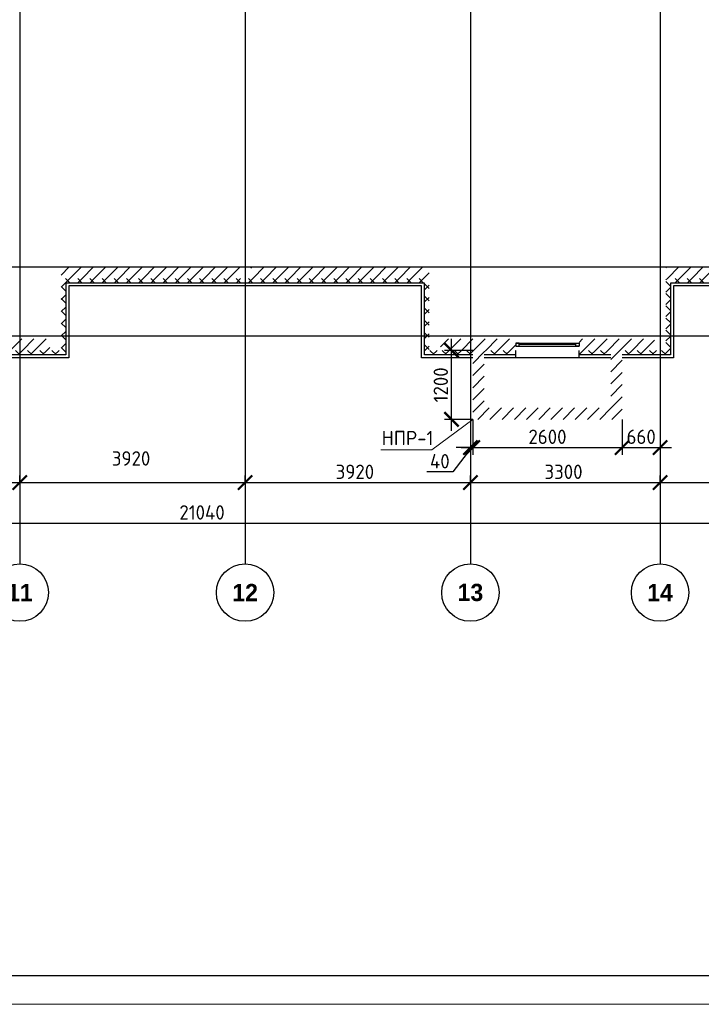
# Model space of a CAD drawing. Header units: millimetres. Extents: x 130535 to 3472113, y -52734 to 121434.
# Tile 10 of 100: x 257625 to 269484, y -52734 to -35607. Entities that reach past the tile are written whole.
import ezdxf

# ---------------------------------------------------------------- set-up
doc = ezdxf.new("R2010")
doc.units = ezdxf.units.MM
doc.linetypes.add('______5', pattern=[1.1, 0.8, -0.1, 0.1, -0.1])
doc.linetypes.add('DASHDOT_axis', pattern=[24, 20, -1.5, 1, -1.5])
doc.layers.get('DEFPOINTS').update_dxf_attribs({"color": 1, "lineweight": 0})
for name, color, linetype, lineweight in [('Standard', 7, 'Continuous', 25), ('Двери', 7, 'Continuous', 25), ('Колонны текст', 7, 'Continuous', 0), ('Общий01', 7, 'Continuous', 13), ('Оси', 40, '______5', 18), ('РАЗМЕРЫ', 1, 'Continuous', 9), ('ТОНКИЕ', 7, 'Continuous', 9)]:
    doc.layers.add(name, color=color, linetype=linetype, lineweight=lineweight)
doc.layers.add('Стена_ бетон несущ.', color=7, linetype='Continuous', lineweight=70, true_color=0xb4b496)
doc.layers.add('ТОЛСТЫЕ_ОСНОВНЫЕ', color=6, linetype='Continuous')
doc.styles.add('ARIAL', font='arial.ttf')
doc.styles.add('Century Gothic', font='GOTHIC.TTF')
doc.styles.add('GOST-2.304_Type-B', font='GOST_Common.ttf')
doc.dimstyles.new('СПДС', dxfattribs={"dimscale": 100, "dimtxt": 2.5, "dimasz": 2.5, "dimexe": 1.25, "dimexo": 0, "dimtad": 1, "dimdec": 0, "dimtxsty": 'GOST-2.304_Type-B', "dimblk": 'ARCHTICK', "dimcen": 2.5, "dimdle": 2, "dimadec": 0, "dimazin": 2, "dimtfac": 0.75, "dimtdec": 0, "dimtmove": 1, "dimatfit": 3, "dimfxl": 1, "dimtolj": 1, "dimarcsym": 1})
pattern_1 = [(45, (387224.73, -49905.39), (-106.06602, 106.06602), []), (135, (387224.73, -49905.39), (-106.06602, -106.06602), [])]
pattern_2 = [(45, (387224.73, -49905.4), (-212.13203, 212.13203), []), (45, (387118.66, -49799.32), (-212.13203, 212.13203), [])]

# ---------------------------------------------------------------- blocks, each defined once
blk = doc.blocks.new('*U26')
at = {"layer": 'ТОЛСТЫЕ_ОСНОВНЫЕ', "color": 6}
blk.add_lwpolyline([(20, 5), (836, 5), (836, 589), (20, 589)], close=True, dxfattribs=at)
at = {"layer": 'ТОНКИЕ'}
blk.add_lwpolyline([(0, 0), (841, 0), (841, 594), (0, 594)], close=True, dxfattribs=at)
blk = doc.blocks.new('NSY101')
at = {"color": 0, "linetype": 'ByBlock', "lineweight": -2}
blk.add_circle((0, 0), 0.05, dxfattribs=at)
blk = doc.blocks.new('СЛОЖНЫЙ_ОБЪЕКТ_64')
at = {"layer": 'Оси', "color": 16, "linetype": 'Continuous', "lineweight": 25, "transparency": 33554687, "xscale": 9.999999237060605, "yscale": 9.999999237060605, "zscale": 9.999999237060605}
blk.add_blockref('NSY101', (-129.605, 1.401), dxfattribs=at)
at = {"layer": 'Оси', "color": 16, "linetype": 'Continuous', "lineweight": 25, "transparency": 33554687, "insert": (-129.605, 1.401), "char_height": 0.3, "width": 0.62, "attachment_point": 5, "style": 'Century Gothic'}
blk.add_mtext('\\A1;{\\fCentury Gothic|i0|b1;\\H0.300000;\\W1.000000;\\C16;11}\\P', dxfattribs=at)
blk = doc.blocks.new('СЛОЖНЫЙ_ОБЪЕКТ_65')
at = {"layer": 'Оси', "color": 16, "linetype": 'Continuous', "lineweight": 25, "transparency": 33554687, "xscale": 9.999999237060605, "yscale": 9.999999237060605, "zscale": 9.999999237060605}
blk.add_blockref('NSY101', (-125.685, 1.401), dxfattribs=at)
at = {"layer": 'Оси', "color": 16, "linetype": 'Continuous', "lineweight": 25, "transparency": 33554687, "insert": (-125.685, 1.401), "char_height": 0.3, "width": 0.62, "attachment_point": 5, "style": 'Century Gothic'}
blk.add_mtext('\\A1;{\\fCentury Gothic|i0|b1;\\H0.300000;\\W1.000000;\\C16;12}\\P', dxfattribs=at)
blk = doc.blocks.new('СЛОЖНЫЙ_ОБЪЕКТ_66')
at = {"layer": 'Оси', "color": 16, "linetype": 'Continuous', "lineweight": 25, "transparency": 33554687, "xscale": 9.999999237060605, "yscale": 9.999999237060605, "zscale": 9.999999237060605}
blk.add_blockref('NSY101', (-121.765, 1.401), dxfattribs=at)
at = {"layer": 'Оси', "color": 16, "linetype": 'Continuous', "lineweight": 25, "transparency": 33554687, "insert": (-121.765, 1.401), "char_height": 0.3, "width": 0.62, "attachment_point": 5, "style": 'Century Gothic'}
blk.add_mtext('\\A1;{\\fCentury Gothic|i0|b1;\\H0.300000;\\W1.000000;\\C16;13}\\P', dxfattribs=at)
blk = doc.blocks.new('СЛОЖНЫЙ_ОБЪЕКТ_67')
at = {"layer": 'Оси', "color": 16, "linetype": 'Continuous', "lineweight": 25, "transparency": 33554687, "xscale": 9.999999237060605, "yscale": 9.999999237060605, "zscale": 9.999999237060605}
blk.add_blockref('NSY101', (-118.465, 1.401), dxfattribs=at)
at = {"layer": 'Оси', "color": 16, "linetype": 'Continuous', "lineweight": 25, "transparency": 33554687, "insert": (-118.465, 1.401), "char_height": 0.3, "width": 0.62, "attachment_point": 5, "style": 'Century Gothic'}
blk.add_mtext('\\A1;{\\fCentury Gothic|i0|b1;\\H0.300000;\\W1.000000;\\C16;14}\\P', dxfattribs=at)
blk = doc.blocks.new('_ArchTick')
at = {"color": 0, "linetype": 'ByBlock', "const_width": 0.15}
blk.add_lwpolyline([(-0.5, -0.5), (0.5, 0.5)], dxfattribs=at)
blk = doc.blocks.new('*D182')
at = {"layer": 'DEFPOINTS', "color": 0, "linetype": 'Continuous', "lineweight": 0, "transparency": 16777216}
for p in [(251028, -44366), (272068, -44366), (272068, -44366)]:
    blk.add_point(p, dxfattribs=at)
at = {"layer": 'Оси', "color": 0, "linetype": 'Continuous', "lineweight": -2, "transparency": 16777216}
for p, q in [((251028, -44366), (251028, -44241)), ((272068, -44366), (272068, -44241)), ((250828, -44366), (272268, -44366))]:
    blk.add_line(p, q, dxfattribs=at)
at = {"layer": 'Оси', "color": 0, "linetype": 'Continuous', "lineweight": -2, "transparency": 16777216, "xscale": 250, "yscale": 250, "zscale": 250, "rotation": 180}
blk.add_blockref('_ArchTick', (251028, -44366), dxfattribs=at)
at = {"layer": 'Оси', "color": 0, "linetype": 'Continuous', "lineweight": -2, "transparency": 16777216, "xscale": 250, "yscale": 250, "zscale": 250}
blk.add_blockref('_ArchTick', (272068, -44366), dxfattribs=at)
at = {"layer": 'Оси', "color": 0, "linetype": 'Continuous', "lineweight": 13, "transparency": 16777216, "insert": (260798, -44178), "char_height": 250, "width": 104.17, "attachment_point": 5, "style": 'GOST-2.304_Type-B'}
blk.add_mtext('\\A1;21040', dxfattribs=at)
blk = doc.blocks.new('*D150')
at = {"layer": 'DEFPOINTS', "color": 0, "linetype": 'Continuous', "lineweight": 0, "transparency": 16777216}
for p in [(254328, -43658), (257628, -43658), (257628, -43658)]:
    blk.add_point(p, dxfattribs=at)
at = {"layer": 'Оси', "color": 0, "linetype": 'Continuous', "lineweight": -2, "transparency": 16777216}
for p, q in [((254128, -43658), (257828, -43658)), ((254328, -43658), (254328, -43533)), ((257628, -43658), (257628, -43533))]:
    blk.add_line(p, q, dxfattribs=at)
at = {"layer": 'Оси', "color": 0, "linetype": 'Continuous', "lineweight": -2, "transparency": 16777216, "xscale": 250, "yscale": 250, "zscale": 250, "rotation": 180}
blk.add_blockref('_ArchTick', (254328, -43658), dxfattribs=at)
at = {"layer": 'Оси', "color": 0, "linetype": 'Continuous', "lineweight": -2, "transparency": 16777216, "xscale": 250, "yscale": 250, "zscale": 250}
blk.add_blockref('_ArchTick', (257628, -43658), dxfattribs=at)
at = {"layer": 'Оси', "color": 0, "linetype": 'Continuous', "lineweight": 13, "transparency": 16777216, "insert": (255953, -43239), "char_height": 250, "width": 83.33, "attachment_point": 5, "style": 'GOST-2.304_Type-B'}
blk.add_mtext('\\A1;3300', dxfattribs=at)
blk = doc.blocks.new('*D151')
at = {"layer": 'DEFPOINTS', "color": 0, "linetype": 'Continuous', "lineweight": 0, "transparency": 16777216}
for p in [(257628, -43658), (261548, -43658), (261548, -43658)]:
    blk.add_point(p, dxfattribs=at)
at = {"layer": 'Оси', "color": 0, "linetype": 'Continuous', "lineweight": -2, "transparency": 16777216}
for p, q in [((257428, -43658), (261748, -43658)), ((257628, -43658), (257628, -43533)), ((261548, -43658), (261548, -43533))]:
    blk.add_line(p, q, dxfattribs=at)
at = {"layer": 'Оси', "color": 0, "linetype": 'Continuous', "lineweight": -2, "transparency": 16777216, "xscale": 250, "yscale": 250, "zscale": 250, "rotation": 180}
blk.add_blockref('_ArchTick', (257628, -43658), dxfattribs=at)
at = {"layer": 'Оси', "color": 0, "linetype": 'Continuous', "lineweight": -2, "transparency": 16777216, "xscale": 250, "yscale": 250, "zscale": 250}
blk.add_blockref('_ArchTick', (261548, -43658), dxfattribs=at)
at = {"layer": 'Оси', "color": 0, "linetype": 'Continuous', "lineweight": 13, "transparency": 16777216, "insert": (259563, -43239), "char_height": 250, "width": 83.33, "attachment_point": 5, "style": 'GOST-2.304_Type-B'}
blk.add_mtext('\\A1;3920', dxfattribs=at)
blk = doc.blocks.new('*D152')
at = {"layer": 'DEFPOINTS', "color": 0, "linetype": 'Continuous', "lineweight": 0, "transparency": 16777216}
for p in [(261548, -43658), (265468, -43658), (265468, -43658)]:
    blk.add_point(p, dxfattribs=at)
at = {"layer": 'Оси', "color": 0, "linetype": 'Continuous', "lineweight": -2, "transparency": 16777216}
for p, q in [((261348, -43658), (265668, -43658)), ((261548, -43658), (261548, -43533)), ((265468, -43658), (265468, -43533))]:
    blk.add_line(p, q, dxfattribs=at)
at = {"layer": 'Оси', "color": 0, "linetype": 'Continuous', "lineweight": -2, "transparency": 16777216, "xscale": 250, "yscale": 250, "zscale": 250, "rotation": 180}
blk.add_blockref('_ArchTick', (261548, -43658), dxfattribs=at)
at = {"layer": 'Оси', "color": 0, "linetype": 'Continuous', "lineweight": -2, "transparency": 16777216, "xscale": 250, "yscale": 250, "zscale": 250}
blk.add_blockref('_ArchTick', (265468, -43658), dxfattribs=at)
at = {"layer": 'Оси', "color": 0, "linetype": 'Continuous', "lineweight": 13, "transparency": 16777216, "insert": (263457, -43471), "char_height": 250, "width": 83.33, "attachment_point": 5, "style": 'GOST-2.304_Type-B'}
blk.add_mtext('\\A1;3920', dxfattribs=at)
blk = doc.blocks.new('*D153')
at = {"layer": 'DEFPOINTS', "color": 0, "linetype": 'Continuous', "lineweight": 0, "transparency": 16777216}
for p in [(265468, -43658), (268768, -43658), (268768, -43658)]:
    blk.add_point(p, dxfattribs=at)
at = {"layer": 'Оси', "color": 0, "linetype": 'Continuous', "lineweight": -2, "transparency": 16777216}
for p, q in [((265268, -43658), (268968, -43658)), ((265468, -43658), (265468, -43533)), ((268768, -43658), (268768, -43533))]:
    blk.add_line(p, q, dxfattribs=at)
at = {"layer": 'Оси', "color": 0, "linetype": 'Continuous', "lineweight": -2, "transparency": 16777216, "xscale": 250, "yscale": 250, "zscale": 250, "rotation": 180}
blk.add_blockref('_ArchTick', (265468, -43658), dxfattribs=at)
at = {"layer": 'Оси', "color": 0, "linetype": 'Continuous', "lineweight": -2, "transparency": 16777216, "xscale": 250, "yscale": 250, "zscale": 250}
blk.add_blockref('_ArchTick', (268768, -43658), dxfattribs=at)
at = {"layer": 'Оси', "color": 0, "linetype": 'Continuous', "lineweight": 13, "transparency": 16777216, "insert": (267087, -43471), "char_height": 250, "width": 83.33, "attachment_point": 5, "style": 'GOST-2.304_Type-B'}
blk.add_mtext('\\A1;3300', dxfattribs=at)
blk = doc.blocks.new('*D154')
at = {"layer": 'DEFPOINTS', "color": 0, "linetype": 'Continuous', "lineweight": 0, "transparency": 16777216}
for p in [(268768, -43658), (272068, -43658), (272068, -43658)]:
    blk.add_point(p, dxfattribs=at)
at = {"layer": 'Оси', "color": 0, "linetype": 'Continuous', "lineweight": -2, "transparency": 16777216}
for p, q in [((268568, -43658), (272268, -43658)), ((268768, -43658), (268768, -43533)), ((272068, -43658), (272068, -43533))]:
    blk.add_line(p, q, dxfattribs=at)
at = {"layer": 'Оси', "color": 0, "linetype": 'Continuous', "lineweight": -2, "transparency": 16777216, "xscale": 250, "yscale": 250, "zscale": 250, "rotation": 180}
blk.add_blockref('_ArchTick', (268768, -43658), dxfattribs=at)
at = {"layer": 'Оси', "color": 0, "linetype": 'Continuous', "lineweight": -2, "transparency": 16777216, "xscale": 250, "yscale": 250, "zscale": 250}
blk.add_blockref('_ArchTick', (272068, -43658), dxfattribs=at)
at = {"layer": 'Оси', "color": 0, "linetype": 'Continuous', "lineweight": 13, "transparency": 16777216, "insert": (270393, -43239), "char_height": 250, "width": 83.33, "attachment_point": 5, "style": 'GOST-2.304_Type-B'}
blk.add_mtext('\\A1;3300', dxfattribs=at)
blk = doc.blocks.new('*D193')
at = {"layer": 'DEFPOINTS', "color": 0, "linetype": 'Continuous', "lineweight": 0, "transparency": 16777216}
for p in [(265508, -42559, -350), (268108, -42559, -350), (268108, -43050)]:
    blk.add_point(p, dxfattribs=at)
at = {"layer": 'РАЗМЕРЫ', "color": 0, "linetype": 'Continuous', "lineweight": -2, "transparency": 16777216}
for p, q in [((265508, -42559), (265508, -43175)), ((268108, -42559), (268108, -43175)), ((265308, -43050), (268308, -43050))]:
    blk.add_line(p, q, dxfattribs=at)
at = {"layer": 'РАЗМЕРЫ', "color": 0, "linetype": 'Continuous', "lineweight": -2, "transparency": 16777216, "xscale": 250, "yscale": 250, "zscale": 250, "rotation": 180}
blk.add_blockref('_ArchTick', (265508, -43050), dxfattribs=at)
at = {"layer": 'РАЗМЕРЫ', "color": 0, "linetype": 'Continuous', "lineweight": -2, "transparency": 16777216, "xscale": 250, "yscale": 250, "zscale": 250}
blk.add_blockref('_ArchTick', (268108, -43050), dxfattribs=at)
at = {"layer": 'РАЗМЕРЫ', "color": 0, "linetype": 'Continuous', "lineweight": 0, "transparency": 16777216, "insert": (266808, -42862), "char_height": 250, "attachment_point": 5, "style": 'GOST-2.304_Type-B'}
blk.add_mtext('\\A1;2600', dxfattribs=at)
blk = doc.blocks.new('*D194')
at = {"layer": 'DEFPOINTS', "color": 0, "linetype": 'Continuous', "lineweight": 0, "transparency": 16777216}
for p in [(265139, -41359), (265508, -41359, -350), (265508, -42559, -350)]:
    blk.add_point(p, dxfattribs=at)
at = {"layer": 'РАЗМЕРЫ', "color": 0, "linetype": 'Continuous', "lineweight": -2, "transparency": 16777216}
for p, q in [((265139, -42759), (265139, -41159)), ((265508, -41359), (265014, -41359)), ((265508, -42559), (265014, -42559))]:
    blk.add_line(p, q, dxfattribs=at)
at = {"layer": 'РАЗМЕРЫ', "color": 0, "linetype": 'Continuous', "lineweight": -2, "transparency": 16777216, "xscale": 250, "yscale": 250, "zscale": 250}
for p, rotation in [((265139, -41359), 90), ((265139, -42559), 270)]:
    blk.add_blockref('_ArchTick', p, dxfattribs=dict(at, rotation=rotation))
at = {"layer": 'РАЗМЕРЫ', "color": 0, "linetype": 'Continuous', "lineweight": 0, "transparency": 16777216, "insert": (264952, -41959), "char_height": 250, "attachment_point": 5, "rotation": 90, "style": 'GOST-2.304_Type-B'}
blk.add_mtext('\\A1;1200', dxfattribs=at)
blk = doc.blocks.new('*D195')
at = {"layer": 'DEFPOINTS', "color": 0, "linetype": 'Continuous', "lineweight": 0, "transparency": 16777216}
for p in [(265468, -42559), (265508, -42559), (265468, -43050)]:
    blk.add_point(p, dxfattribs=at)
at = {"layer": 'РАЗМЕРЫ', "color": 0, "linetype": 'Continuous', "lineweight": -2, "transparency": 16777216}
for p, q in [((265468, -42559), (265468, -43175)), ((265508, -42559), (265508, -43175)), ((265488, -43050), (265160, -43474)), ((265468, -43050), (265218, -43050)), ((265508, -43050), (265468, -43050)), ((265508, -43050), (265468, -43050)), ((265508, -43050), (265758, -43050)), ((265160, -43474), (264710, -43474))]:
    blk.add_line(p, q, dxfattribs=at)
at = {"layer": 'РАЗМЕРЫ', "color": 0, "linetype": 'Continuous', "lineweight": -2, "transparency": 16777216, "xscale": 250, "yscale": 250, "zscale": 250}
blk.add_blockref('_ArchTick', (265468, -43050), dxfattribs=at)
at = {"layer": 'РАЗМЕРЫ', "color": 0, "linetype": 'Continuous', "lineweight": -2, "transparency": 16777216, "xscale": 250, "yscale": 250, "zscale": 250, "rotation": 180}
blk.add_blockref('_ArchTick', (265508, -43050), dxfattribs=at)
at = {"layer": 'РАЗМЕРЫ', "color": 0, "linetype": 'Continuous', "lineweight": 0, "transparency": 16777216, "insert": (264935, -43287), "char_height": 250, "attachment_point": 5, "style": 'GOST-2.304_Type-B'}
blk.add_mtext('\\A1;40', dxfattribs=at)
blk = doc.blocks.new('*D196')
at = {"layer": 'DEFPOINTS', "color": 0, "linetype": 'Continuous', "lineweight": 0, "transparency": 16777216}
for p in [(268108, -42630), (268768, -42630), (268768, -43050)]:
    blk.add_point(p, dxfattribs=at)
at = {"layer": 'РАЗМЕРЫ', "color": 0, "linetype": 'Continuous', "lineweight": -2, "transparency": 16777216}
for p, q in [((268108, -42630), (268108, -43175)), ((268768, -42630), (268768, -43175)), ((267908, -43050), (268968, -43050))]:
    blk.add_line(p, q, dxfattribs=at)
at = {"layer": 'РАЗМЕРЫ', "color": 0, "linetype": 'Continuous', "lineweight": -2, "transparency": 16777216, "xscale": 250, "yscale": 250, "zscale": 250, "rotation": 180}
blk.add_blockref('_ArchTick', (268108, -43050), dxfattribs=at)
at = {"layer": 'РАЗМЕРЫ', "color": 0, "linetype": 'Continuous', "lineweight": -2, "transparency": 16777216, "xscale": 250, "yscale": 250, "zscale": 250}
blk.add_blockref('_ArchTick', (268768, -43050), dxfattribs=at)
at = {"layer": 'РАЗМЕРЫ', "color": 0, "linetype": 'Continuous', "lineweight": 0, "transparency": 16777216, "insert": (268438, -42862), "char_height": 250, "attachment_point": 5, "style": 'GOST-2.304_Type-B'}
blk.add_mtext('\\A1;660', dxfattribs=at)

msp = doc.modelspace()

# ---------------------------------------------------------------- hatches: boundary and pattern name
at = {"layer": 'Общий01', "linetype": 'Continuous', "lineweight": 13, "transparency": 33554687}
h = msp.add_hatch(dxfattribs=at)
h.set_pattern_fill('__________6', scale=100, style=0, pattern_type=2)
h.set_pattern_definition(pattern_1)
h.paths.add_polyline_path([(247657.8, -41438.5), (247657.8, -40188.5), (254147.8, -40188.5), (254147.8, -41438.5), (258427.8, -41438.5), (258427.8, -40188.5), (264667.8, -40188.5), (264667.8, -41438.5), (265507.8, -41438.5), (265507.8, -41358.5), (264747.8, -41358.5), (264747.8, -40108.5), (258347.8, -40108.5), (258347.8, -41358.5), (254227.8, -41358.5), (254227.8, -40108.5), (250927.8, -40108.5), (250927.8, -38658.5), (250877.8, -38658.5), (250877.8, -40108.5), (247577.8, -40108.5), (247577.8, -41358.5), (247127.8, -41358.5), (247127.8, -41438.5)], flags=0)
h = msp.add_hatch(dxfattribs=at)
h.set_pattern_fill('__________6', scale=100, style=0, pattern_type=2)
h.set_pattern_definition(pattern_1)
h.paths.add_polyline_path([(268947.8, -41438.5), (268947.8, -40188.5), (275187.8, -40188.5), (275187.8, -41438.5), (279467.8, -41438.5), (279467.8, -40188.5), (285707.8, -40188.5), (285707.8, -41438.5), (286547.8, -41438.5), (286547.8, -41358.5), (285787.8, -41358.5), (285787.8, -40108.5), (279387.8, -40108.5), (279387.8, -41358.5), (275267.8, -41358.5), (275267.8, -40108.5), (268867.8, -40108.5), (268867.8, -41358.5), (268107.8, -41358.5), (268107.8, -41438.5)], flags=0)
h = msp.add_hatch(dxfattribs=at)
h.set_pattern_fill('__________6', scale=100, style=0, pattern_type=2)
h.set_pattern_definition(pattern_1)
h.paths.add_polyline_path([(266257.8, -41438.5), (266257.8, -41358.5), (265707.8, -41358.5), (265707.8, -41438.5)], flags=0)
h = msp.add_hatch(dxfattribs=at)
h.set_pattern_fill('__________6', scale=100, style=0, pattern_type=2)
h.set_pattern_definition(pattern_1)
h.paths.add_polyline_path([(267357.8, -41358.5), (267357.8, -41438.5), (267907.8, -41438.5), (267907.8, -41358.5)], flags=0)
at = {"layer": 'Стена_ бетон несущ.', "linetype": 'Continuous', "lineweight": 35, "transparency": 33554687}
h = msp.add_hatch(dxfattribs=at)
h.set_pattern_fill('__________5', scale=100, style=0, pattern_type=2)
h.set_pattern_definition(pattern_2)
h.paths.add_polyline_path([(261447.8, -39908.5), (258347.8, -39908.5), (258347.8, -40108.5), (261447.8, -40108.5)], flags=0)
h = msp.add_hatch(dxfattribs=at)
h.set_pattern_fill('__________5', scale=100, style=0, pattern_type=2)
h.set_pattern_definition(pattern_2)
h.paths.add_polyline_path([(264747.8, -39908.5), (261647.8, -39908.5), (261647.8, -40108.5), (264747.8, -40108.5)], flags=0)
h = msp.add_hatch(dxfattribs=at)
h.set_pattern_fill('__________5', scale=100, style=0, pattern_type=2)
h.set_pattern_definition(pattern_2)
h.paths.add_polyline_path([(268867.8, -40108.5), (271967.8, -40108.5), (271967.8, -39908.5), (268867.8, -39908.5)], flags=0)
h = msp.add_hatch(dxfattribs=at)
h.set_pattern_fill('__________5', scale=100, style=0, pattern_type=2)
h.set_pattern_definition(pattern_2)
h.paths.add_polyline_path([(254427.8, -41358.5), (258147.8, -41358.5), (258147.8, -41158.5), (254427.8, -41158.5)], flags=0)
h = msp.add_hatch(dxfattribs=at)
h.set_pattern_fill('__________5', scale=100, style=0, pattern_type=2)
h.set_pattern_definition(pattern_2)
h.paths.add_polyline_path([(266257.8, -41358.5), (266257.8, -41158.5), (264947.8, -41158.5), (264947.8, -41358.5)], flags=0)
h = msp.add_hatch(dxfattribs=at)
h.set_pattern_fill('__________5', scale=100, style=0, pattern_type=2)
h.set_pattern_definition(pattern_2)
h.paths.add_polyline_path([(267357.8, -41358.5), (268667.8, -41358.5), (268667.8, -41158.5), (267357.8, -41158.5)], flags=0)
h = msp.add_hatch(dxfattribs=at)
h.set_pattern_fill('__________5', scale=100, style=0, pattern_type=2)
h.set_pattern_definition(pattern_2)
h.paths.add_polyline_path([(265507.8, -41358.5), (265507.8, -42358.5), (265707.8, -42358.5), (265707.8, -41358.5)], flags=0)
h = msp.add_hatch(dxfattribs=at)
h.set_pattern_fill('__________5', scale=100, style=0, pattern_type=2)
h.set_pattern_definition(pattern_2)
h.paths.add_polyline_path([(268107.8, -42358.5), (268107.8, -41358.5), (267907.8, -41358.5), (267907.8, -42358.5)], flags=0)
h = msp.add_hatch(dxfattribs=at)
h.set_pattern_fill('__________5', scale=100, style=0, pattern_type=2)
h.set_pattern_definition(pattern_2)
h.paths.add_polyline_path([(265507.8, -42558.5), (268107.8, -42558.5), (268107.8, -42358.5), (265507.8, -42358.5)], flags=0)

# ---------------------------------------------------------------- linework, layer by layer
at = {"color": 7, "linetype": 'DASHDOT_axis'}
for p, q in [((257627.8, -24555.5), (257627.8, -45070.9)), ((261547.8, -24555.5), (261547.8, -45070.9)), ((265467.8, -24555.5), (265467.8, -45070.9)), ((268767.8, -24555.5), (268767.8, -45070.9)), ((217262.6, -39908.5), (295644.3, -39908.5)), ((217262.6, -41108.5), (295644.3, -41108.5))]:
    msp.add_line(p, q, dxfattribs=at)
at = {"layer": 'Standard', "color": 7, "linetype": 'Continuous', "lineweight": 25, "transparency": 33554687}
for p, q in [((266313.8, -41230.5), (266257.8, -41230.5)), ((266257.8, -41230.5), (266257.8, -41286.5)), ((266257.8, -41230.5), (267357.8, -41230.5)), ((266313.8, -41286.5), (266313.8, -41230.5)), ((267301.8, -41286.5), (267301.8, -41230.5)), ((267301.8, -41230.5), (267357.8, -41230.5)), ((267357.8, -41230.5), (267357.8, -41286.5)), ((266257.8, -41286.5), (266313.8, -41286.5)), ((266257.8, -41286.5), (267357.8, -41286.5)), ((267357.8, -41286.5), (267301.8, -41286.5))]:
    msp.add_line(p, q, dxfattribs=at)
at = {"layer": 'Standard', "color": 7, "linetype": 'Continuous', "lineweight": 13, "transparency": 33554687}
msp.add_3dface([(267301.8, -41258.5, -1794), (267301.8, -41258.5, -606), (266313.8, -41258.5, -606), (266313.8, -41258.5, -1794)], dxfattribs=at)
at = {"layer": 'Колонны текст', "color": 7, "linetype": 'Continuous', "lineweight": 0}
msp.add_lwpolyline([(265507.8, -42558.5), (264794.9, -43088.5), (263911.4, -43088.5)], dxfattribs=at)
at = {"layer": 'Общий01', "color": 7, "linetype": 'Continuous', "lineweight": 25, "transparency": 33554687}
for p, q in [((264667.8, -40188.5), (258427.8, -40188.5)), ((258427.8, -40188.5), (258427.8, -41438.5)), ((264617.8, -40238.5), (258477.8, -40238.5)), ((258477.8, -40238.5), (258477.8, -41488.5)), ((264617.8, -41488.5), (264617.8, -40238.5)), ((264667.8, -41438.5), (264667.8, -40188.5)), ((275187.8, -40188.5), (268947.8, -40188.5)), ((268947.8, -40188.5), (268947.8, -41438.5)), ((275137.8, -40238.5), (268997.8, -40238.5)), ((268997.8, -40238.5), (268997.8, -41488.5)), ((258427.8, -41438.5), (254147.8, -41438.5)), ((265507.8, -41438.5), (264667.8, -41438.5)), ((266257.8, -41438.5), (265707.8, -41438.5)), ((266257.8, -41488.5), (266257.8, -41358.5)), ((267357.8, -41488.5), (267357.8, -41358.5)), ((267907.8, -41438.5), (267357.8, -41438.5)), ((268947.8, -41438.5), (268107.8, -41438.5)), ((258477.8, -41488.5), (254097.8, -41488.5)), ((265507.8, -41488.5), (264617.8, -41488.5)), ((267907.8, -41488.5), (265707.8, -41488.5)), ((268997.8, -41488.5), (268107.8, -41488.5))]:
    msp.add_line(p, q, dxfattribs=at)

# ---------------------------------------------------------------- block references
at = {"color": 7, "xscale": 100, "yscale": 100, "zscale": 100}
msp.add_blockref('*U26', (213936.3, -52733.6), dxfattribs=at)
at = {"layer": 'Оси', "color": 7, "linetype": 'Continuous', "lineweight": 25, "transparency": 33554687, "xscale": 1000, "yscale": 1000, "zscale": 1000}
for name in ['СЛОЖНЫЙ_ОБЪЕКТ_64', 'СЛОЖНЫЙ_ОБЪЕКТ_65', 'СЛОЖНЫЙ_ОБЪЕКТ_66', 'СЛОЖНЫЙ_ОБЪЕКТ_67']:
    msp.add_blockref(name, (387232.5, -46972.2), dxfattribs=at)

# ---------------------------------------------------------------- texts
at = {"layer": 'Двери', "color": 7, "linetype": 'Continuous', "lineweight": 13, "transparency": 33554687, "insert": (266719.4, -40822), "char_height": 250, "width": 796.667, "attachment_point": 5, "style": 'Century Gothic'}
msp.add_mtext('\\A1;{\\fCentury Gothic|i0|b1;\\H0.250000;\\W0.800000;\\c3254825728;ОП-1}\\P', dxfattribs=at)
at = {"layer": 'Колонны текст', "color": 7, "linetype": 'Continuous', "lineweight": 0, "insert": (263922.9, -42758.5), "char_height": 250, "attachment_point": 1, "style": 'GOST-2.304_Type-B'}
msp.add_mtext_dynamic_manual_height_columns('НПР-1', width=725.06, gutter_width=12.5, heights=[0], dxfattribs=at)
at = {"layer": 'Общий01', "color": 7, "linetype": 'Continuous', "lineweight": 25, "transparency": 33554687, "insert": (260255.2, -45133.4), "char_height": 400, "width": 2697.045, "attachment_point": 7, "style": 'ARIAL'}
msp.add_mtext('\\A1;{\\fArial|i0|b1;\\H0.400000;\\W1.000000;\\C7;Секция 2}\\P', dxfattribs=at)

# ---------------------------------------------------------------- dimensions: what is measured, and where the dimension line sits
at = {"layer": 'Оси', "color": 7, "linetype": 'Continuous', "lineweight": 13, "transparency": 33554687}
for base, p1, p2, picture, middle in [((257627.8, -43658.1), (254327.8, -43658.1), (257627.8, -43658.1), '*D150', (255952.6, -43426.9)), ((261547.8, -43658.1), (257627.8, -43658.1), (261547.8, -43658.1), '*D151', (259562.6, -43426.9)), ((272067.8, -43658.1), (268767.8, -43658.1), (272067.8, -43658.1), '*D154', (270392.6, -43426.9))]:
    dim = msp.add_linear_dim(base=base, p1=p1, p2=p2, dimstyle='СПДС', override={"dimtxt": 2.5, "dimgap": 0.625}, dxfattribs=at)
    dim.commit()
    dim.dimension.update_dxf_attribs({"geometry": picture, "text_midpoint": middle, "dimtype": 160})
for base, p1, p2, picture, middle in [((265467.8, -43658.1), (261547.8, -43658.1), (265467.8, -43658.1), '*D152', (263456.7, -43658.1)), ((268767.8, -43658.1), (265467.8, -43658.1), (268767.8, -43658.1), '*D153', (267087.4, -43658.1)), ((272067.8, -44365.5), (251027.8, -44365.5), (272067.8, -44365.5), '*D182', (260797.7, -44365.5))]:
    dim = msp.add_linear_dim(base=base, p1=p1, p2=p2, dimstyle='СПДС', dxfattribs=at)
    dim.commit()
    dim.dimension.update_dxf_attribs({"geometry": picture, "text_midpoint": middle, "dimtype": 160})
at = {"layer": 'РАЗМЕРЫ', "color": 7, "linetype": 'Continuous', "lineweight": 0}
dim = msp.add_linear_dim(base=(265139.5, -41358.5), p1=(265507.8, -42558.5, -350), p2=(265507.8, -41358.5, -350), angle=90, dimstyle='СПДС', override={"dimtxt": 2.5, "dimgap": 0.625}, dxfattribs=at)
dim.commit()
dim.dimension.update_dxf_attribs({"geometry": '*D194', "text_midpoint": (264952, -41958.5)})
dim = msp.add_linear_dim(base=(265467.8, -43049.5), p1=(265507.8, -42558.5), p2=(265467.8, -42558.5), dimstyle='СПДС', dxfattribs=at)
dim.commit()
dim.dimension.update_dxf_attribs({"geometry": '*D195', "text_midpoint": (265097.2, -43474.2), "dimtype": 160})
for base, p1, p2, picture, middle in [((268107.8, -43049.5), (265507.8, -42558.5, -350), (268107.8, -42558.5, -350), '*D193', (266807.8, -42862)), ((268767.8, -43049.5), (268107.8, -42629.8), (268767.8, -42629.8), '*D196', (268437.8, -42862))]:
    dim = msp.add_linear_dim(base=base, p1=p1, p2=p2, dimstyle='СПДС', dxfattribs=at)
    dim.commit()
    dim.dimension.update_dxf_attribs({"geometry": picture, "text_midpoint": middle})

doc.saveas('drawing.dxf')
